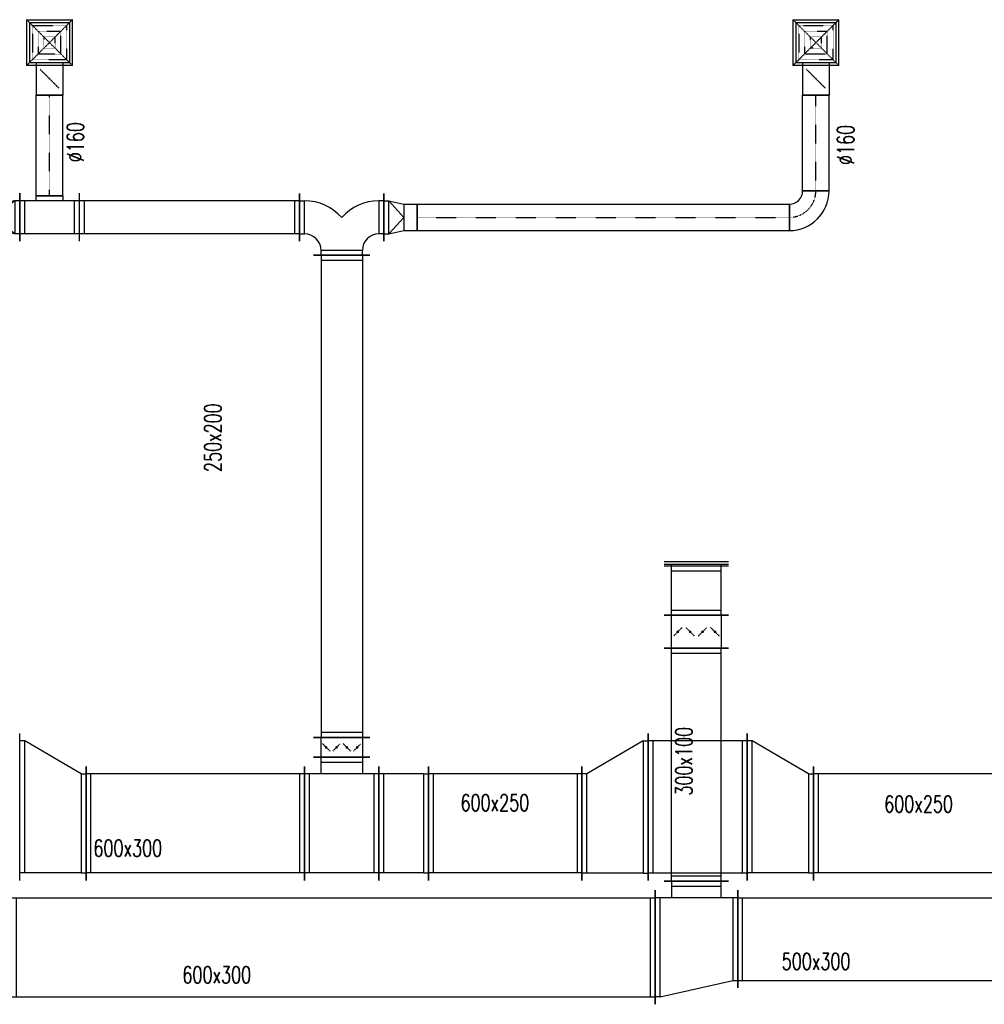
# Model space of a CAD drawing. Extents: x -7228 to 74941, y -112898 to 85621.
# Tile 169 of 256: x 26607 to 27191, y -6687 to -6091. Entities that reach past the tile are written whole.
import ezdxf

# ---------------------------------------------------------------- set-up
doc = ezdxf.new("R2010")
doc.units = 0
doc.linetypes.add('DASHDOT', pattern=[1, 0.5, -0.25, 0, -0.25])
doc.linetypes.add('DASHED', pattern=[0.75, 0.5, -0.25])
doc.layers.get('0').update_dxf_attribs({"color": 101, "linetype": 'CONTINUOUS'})
for name, color, linetype in [('E35', 6, 'CONTINUOUS'), ('FLUID-N12', 7, 'CONTINUOUS'), ('FLUID-N12-SYM', 7, 'CONTINUOUS'), ('FLUID-W12', 7, 'CONTINUOUS'), ('m-went-opis', 86, 'CONTINUOUS')]:
    doc.layers.add(name, color=color, linetype=linetype)
doc.styles.add('tab-bud$0$ROMANS', font='romans', dxfattribs={"width": 0.7})
doc.linetypes.add('ZIGZAG', pattern='A,0.00254,-5.08,[131,ltypeshp.shx,S=5.08,R=0,X=-5.08,Y=0],-10.16,[131,ltypeshp.shx,S=5.08,R=180,X=5.08,Y=0],-5.08', length=20.32254)

# ---------------------------------------------------------------- blocks, each defined once
blk = doc.blocks.new('*U5878')
at = {"color": 4, "linetype": 'Continuous'}
for p, q in [((-138.5, 138.5), (138.5, 138.5)), ((-138.5, 138.5), (-138.5, -138.5)), ((138.5, -138.5), (138.5, 138.5)), ((138.5, -138.5), (-138.5, -138.5))]:
    blk.add_line(p, q, dxfattribs=at)
at = {"color": 4, "linetype": 'DASHED'}
for p, q in [((-138.5, 138.5), (0, 0)), ((138.5, 138.5), (0, 0)), ((-103.9, 103.9), (103.9, 103.9)), ((-103.9, 103.9), (-103.9, -103.9)), ((-69.2, 69.2), (69.2, 69.2)), ((-69.2, 69.2), (-69.2, -69.2)), ((69.2, -69.2), (69.2, 69.2)), ((103.9, -103.9), (103.9, 103.9)), ((-138.5, -138.5), (0, 0)), ((-34.6, 34.6), (34.6, 34.6)), ((-34.6, 34.6), (-34.6, -34.6)), ((138.5, -138.5), (0, 0)), ((34.6, -34.6), (34.6, 34.6)), ((34.6, -34.6), (-34.6, -34.6)), ((103.9, -103.9), (-103.9, -103.9)), ((69.2, -69.2), (-69.2, -69.2)), ((0, -219), (-56.6, -162.4)), ((0, -219), (56.6, -275.6))]:
    blk.add_line(p, q, dxfattribs=at)
at = {"color": 0, "linetype": 'ByBlock', "lineweight": -2}
for p, q in [((-120, -120), (-120, 120)), ((120, 120), (-120, 120)), ((120, 120), (120, -120)), ((-120, -120), (120, -120)), ((-80, -120), (-80, -318)), ((80, -120), (80, -318))]:
    blk.add_line(p, q, dxfattribs=at)
at = {"color": 5, "linetype": 'Continuous', "lineweight": -2}
blk.add_line((80, -318), (-80, -318), dxfattribs=at)
at = {"color": 4, "linetype": 'Continuous'}
blk.add_lwpolyline([(-2.5, -219, 5, 5, 1), (2.5, -219, 5, 5, 1)], format="xyseb", close=True, dxfattribs=at)
blk = doc.blocks.new('*U5765')
at = {"color": 4, "linetype": 'Continuous'}
for p, q in [((-138.5, 138.5), (138.5, 138.5)), ((-138.5, 138.5), (-138.5, -138.5)), ((138.5, -138.5), (138.5, 138.5)), ((138.5, -138.5), (-138.5, -138.5))]:
    blk.add_line(p, q, dxfattribs=at)
at = {"color": 4, "linetype": 'DASHED'}
for p, q in [((-138.5, 138.5), (0, 0)), ((138.5, 138.5), (0, 0)), ((-103.9, 103.9), (103.9, 103.9)), ((-103.9, 103.9), (-103.9, -103.9)), ((-69.2, 69.2), (69.2, 69.2)), ((-69.2, 69.2), (-69.2, -69.2)), ((69.2, -69.2), (69.2, 69.2)), ((103.9, -103.9), (103.9, 103.9)), ((-138.5, -138.5), (0, 0)), ((-34.6, 34.6), (34.6, 34.6)), ((-34.6, 34.6), (-34.6, -34.6)), ((138.5, -138.5), (0, 0)), ((34.6, -34.6), (34.6, 34.6)), ((34.6, -34.6), (-34.6, -34.6)), ((103.9, -103.9), (-103.9, -103.9)), ((69.2, -69.2), (-69.2, -69.2)), ((0, -219), (-56.6, -162.4)), ((0, -219), (56.6, -275.6))]:
    blk.add_line(p, q, dxfattribs=at)
at = {"color": 0, "linetype": 'ByBlock', "lineweight": -2}
for p, q in [((-120, -120), (-120, 120)), ((120, 120), (-120, 120)), ((120, 120), (120, -120)), ((-120, -120), (120, -120)), ((-80, -120), (-80, -318)), ((80, -120), (80, -318))]:
    blk.add_line(p, q, dxfattribs=at)
at = {"color": 5, "linetype": 'Continuous', "lineweight": -2}
blk.add_line((80, -318), (-80, -318), dxfattribs=at)
at = {"color": 4, "linetype": 'Continuous'}
blk.add_lwpolyline([(-2.5, -219, 5, 5, 1), (2.5, -219, 5, 5, 1)], format="xyseb", close=True, dxfattribs=at)
blk = doc.blocks.new('*U5816')
at = {"color": 5, "linetype": 'Continuous', "lineweight": -2}
for p, q in [((-1459.5, -170), (-1459.5, 170)), ((1459.5, 170), (1459.5, -170))]:
    blk.add_line(p, q, dxfattribs=at)
at = {"color": 0, "linetype": 'ByBlock', "lineweight": -2}
for p, q in [((-1459.5, 125), (1459.5, 125)), ((-1459.5, -125), (1459.5, -125))]:
    blk.add_line(p, q, dxfattribs=at)
at = {"color": 4, "linetype": 'Continuous'}
for p, q in [((-1429.5, -125), (-1429.5, 125)), ((1429.5, 125), (1429.5, -125))]:
    blk.add_line(p, q, dxfattribs=at)
blk = doc.blocks.new('*U5817')
at = {"color": 5, "linetype": 'Continuous', "lineweight": -2}
for p, q in [((-255, -80), (-255, 210)), ((255, 210), (255, -80)), ((170, -165), (-170, -165))]:
    blk.add_line(p, q, dxfattribs=at)
at = {"color": 0, "linetype": 'ByBlock', "lineweight": -2}
for p, q in [((-255, 165), (-225, 165)), ((255, 165), (225, 165)), ((-255, -35), (-225, -35)), ((255, -35), (225, -35)), ((-125, -165), (-125, -135)), ((125, -165), (125, -135))]:
    blk.add_line(p, q, dxfattribs=at)
at = {"color": 4, "linetype": 'Continuous'}
for p, q in [((-225, -35), (-225, 165)), ((225, 165), (225, -35)), ((125, -135), (-125, -135))]:
    blk.add_line(p, q, dxfattribs=at)
at = {"color": 0, "linetype": 'ByBlock', "lineweight": -2}
for centre, radius, start, end in [((-225, -135), 300, 41.40962, 90), ((225, -135), 300, 90, 138.59038), ((-225, -135), 100, 0, 90), ((225, -135), 100, 90, 180)]:
    blk.add_arc(centre, radius, start, end, dxfattribs=at)
blk = doc.blocks.new('*U5818')
at = {"color": 5, "linetype": 'Continuous', "lineweight": -2}
for p, q in [((-666, -145), (-666, 145)), ((666, 145), (666, -145))]:
    blk.add_line(p, q, dxfattribs=at)
at = {"color": 0, "linetype": 'ByBlock', "lineweight": -2}
for p, q in [((-666, 100), (666, 100)), ((-666, -100), (666, -100))]:
    blk.add_line(p, q, dxfattribs=at)
at = {"color": 4, "linetype": 'Continuous'}
for p, q in [((-636, -100), (-636, 100)), ((636, 100), (636, -100))]:
    blk.add_line(p, q, dxfattribs=at)
blk = doc.blocks.new('*U5819')
at = {"color": 5, "linetype": 'Continuous', "lineweight": -2}
for p, q in [((-180, -145), (-180, 145)), ((180, 145), (180, -145)), ((80, -130), (-80, -130))]:
    blk.add_line(p, q, dxfattribs=at)
at = {"color": 0, "linetype": 'ByBlock', "lineweight": -2}
for p, q in [((-180, 100), (180, 100)), ((-180, -100), (180, -100)), ((-80, -130), (-80, -100)), ((80, -100), (80, -130))]:
    blk.add_line(p, q, dxfattribs=at)
at = {"color": 4, "linetype": 'Continuous'}
for p, q in [((-150, -100), (-150, 100)), ((150, 100), (150, -100))]:
    blk.add_line(p, q, dxfattribs=at)
blk = doc.blocks.new('*U5820')
at = {"color": 5, "linetype": 'Continuous', "lineweight": -2}
for p, q in [((-80, 0), (80, 0)), ((80, -609.5), (-80, -609.5))]:
    blk.add_line(p, q, dxfattribs=at)
at = {"color": 5, "linetype": 'ZIGZAG', "lineweight": -2, "ltscale": 0.4}
for points in [[(80, -609.5), (80, 0)], [(-80, -609.5), (-80, 0)]]:
    blk.add_spline(points, degree=3, dxfattribs=at)
at = {"layer": 'FLUID-N12-SYM', "color": 2, "linetype": 'DASHDOT', "start_tangent": (0, 1), "end_tangent": (0, 1)}
blk.add_spline([(0, -609.5), (0, 0)], degree=3, dxfattribs=at)
blk = doc.blocks.new('*U5821')
at = {"color": 5, "linetype": 'Continuous', "lineweight": -2}
for p, q in [((-100, -145), (-100, 145)), ((100, 80), (100, -80))]:
    blk.add_line(p, q, dxfattribs=at)
at = {"color": 0, "linetype": 'ByBlock', "lineweight": -2}
for p, q in [((-100, 100), (-70, 100)), ((-70, 100), (60, 80)), ((60, 80), (100, 80)), ((-100, -100), (-70, -100)), ((-70, -100), (60, -80)), ((60, -80), (100, -80))]:
    blk.add_line(p, q, dxfattribs=at)
at = {"color": 4, "linetype": 'Continuous'}
for p, q in [((-70, -100), (-70, 100)), ((-70, 100), (60, 0)), ((60, 80), (60, -80)), ((-70, -100), (60, 0))]:
    blk.add_line(p, q, dxfattribs=at)
blk = doc.blocks.new('*U5825')
at = {"color": 5, "linetype": 'Continuous', "lineweight": -2}
for p, q in [((-1126, -80), (-1126, 80)), ((1126, 80), (1126, -80))]:
    blk.add_line(p, q, dxfattribs=at)
at = {"color": 0, "linetype": 'ByBlock', "lineweight": -2}
for p, q in [((-1126, 80), (1126, 80)), ((-1126, -80), (1126, -80))]:
    blk.add_line(p, q, dxfattribs=at)
at = {"layer": 'FLUID-N12-SYM', "color": 2, "linetype": 'DASHDOT'}
blk.add_line((-1126, 0), (1126, 0), dxfattribs=at)
blk = doc.blocks.new('*U5826')
at = {"color": 5, "linetype": 'Continuous', "lineweight": -2}
for p, q in [((-120, -40), (-120, 120)), ((120, -120), (-40, -120))]:
    blk.add_line(p, q, dxfattribs=at)
at = {"color": 0, "linetype": 'ByBlock', "lineweight": -2}
for radius in [240, 80]:
    blk.add_arc((-120, -120), radius, 0, 90, dxfattribs=at)
at = {"layer": 'FLUID-N12-SYM', "color": 2, "linetype": 'DASHDOT'}
blk.add_arc((-120, -120), 160, 0, 90, dxfattribs=at)
blk = doc.blocks.new('*U5827')
at = {"color": 5, "linetype": 'Continuous', "lineweight": -2}
for p, q in [((-80, 0), (80, 0)), ((79.7, -580), (-80.3, -580))]:
    blk.add_line(p, q, dxfattribs=at)
at = {"color": 5, "linetype": 'ZIGZAG', "lineweight": -2, "ltscale": 0.4}
for points in [[(79.7, -580), (80, 0)], [(-80.3, -580), (-80, 0)]]:
    blk.add_spline(points, degree=3, dxfattribs=at)
at = {"layer": 'FLUID-N12-SYM', "color": 2, "linetype": 'DASHDOT', "start_tangent": (0, 1), "end_tangent": (0, 1)}
blk.add_spline([(-0.3, -580), (0, 0)], degree=3, dxfattribs=at)
blk = doc.blocks.new('*U5842')
at = {"color": 5, "linetype": 'Continuous', "lineweight": -2}
for p, q in [((-464.5, -345), (-464.5, 345)), ((464.5, 345), (464.5, -345))]:
    blk.add_line(p, q, dxfattribs=at)
at = {"color": 0, "linetype": 'ByBlock', "lineweight": -2}
for p, q in [((-464.5, 300), (464.5, 300)), ((-464.5, -300), (464.5, -300))]:
    blk.add_line(p, q, dxfattribs=at)
at = {"color": 4, "linetype": 'Continuous'}
for p, q in [((-434.5, -300), (-434.5, 300)), ((434.5, 300), (434.5, -300))]:
    blk.add_line(p, q, dxfattribs=at)
blk = doc.blocks.new('*U5843')
at = {"color": 5, "linetype": 'Continuous', "lineweight": -2}
for p, q in [((-150, -345), (-150, 345)), ((150, 345), (150, -345))]:
    blk.add_line(p, q, dxfattribs=at)
at = {"color": 0, "linetype": 'ByBlock', "lineweight": -2}
for p, q in [((-120, 300), (-150, 300)), ((-120, 300), (120, 300)), ((120, 300), (150, 300)), ((-120, -300), (-150, -300)), ((-120, -300), (120, -300)), ((120, -300), (150, -300))]:
    blk.add_line(p, q, dxfattribs=at)
at = {"color": 4, "linetype": 'Continuous'}
for p, q in [((-120, -300), (-120, 300)), ((120, 300), (120, -300))]:
    blk.add_line(p, q, dxfattribs=at)
blk = doc.blocks.new('*U5844')
at = {"color": 5, "linetype": 'Continuous', "lineweight": -2}
for p, q in [((-225, -345), (-225, 345)), ((225, 345), (225, -345)), ((170, -400), (-170, -400))]:
    blk.add_line(p, q, dxfattribs=at)
at = {"color": 0, "linetype": 'ByBlock', "lineweight": -2}
for p, q in [((-225, 300), (225, 300)), ((-225, -300), (225, -300)), ((-125, -400), (-125, -300)), ((125, -300), (125, -400))]:
    blk.add_line(p, q, dxfattribs=at)
at = {"color": 4, "linetype": 'Continuous'}
for p, q in [((-195, -300), (-195, 300)), ((195, 300), (195, -300)), ((125, -370), (-125, -370))]:
    blk.add_line(p, q, dxfattribs=at)
blk = doc.blocks.new('*U6335')
at = {"color": 1, "linetype": 'Continuous', "lineweight": -2}
for p, q in [((-1947, -345), (-1947, 345)), ((1947, 345), (1947, -345))]:
    blk.add_line(p, q, dxfattribs=at)
at = {"color": 0, "linetype": 'ByBlock', "lineweight": -2}
for p, q in [((-1947, 300), (1947, 300)), ((-1947, -300), (1947, -300))]:
    blk.add_line(p, q, dxfattribs=at)
at = {"color": 4, "linetype": 'Continuous'}
for p, q in [((-1917, -300), (-1917, 300)), ((1917, 300), (1917, -300))]:
    blk.add_line(p, q, dxfattribs=at)
blk = doc.blocks.new('*U6336')
at = {"color": 0, "linetype": 'ByBlock', "lineweight": -2}
for p, q in [((220, 300), (-220, 200)), ((220, 300), (250, 300)), ((-220, 200), (-250, 200)), ((-250, -300), (250, -300)), ((-150, -300), (-150, -400)), ((150, -400), (150, -300))]:
    blk.add_line(p, q, dxfattribs=at)
at = {"color": 4, "linetype": 'Continuous'}
for p, q in [((220, 300), (220, -300)), ((-220, -300), (-220, 200)), ((150, -370), (-150, -370))]:
    blk.add_line(p, q, dxfattribs=at)
at = {"color": 1, "linetype": 'Continuous', "lineweight": -2}
for p, q in [((250, 345), (250, -345)), ((-250, -345), (-250, 245)), ((195, -400), (-195, -400))]:
    blk.add_line(p, q, dxfattribs=at)
blk = doc.blocks.new('*U6337')
at = {"color": 1, "linetype": 'Continuous', "lineweight": -2}
for p, q in [((-872, -295), (-872, 295)), ((872, 295), (872, -295))]:
    blk.add_line(p, q, dxfattribs=at)
at = {"color": 0, "linetype": 'ByBlock', "lineweight": -2}
for p, q in [((-872, 250), (872, 250)), ((-872, -250), (872, -250))]:
    blk.add_line(p, q, dxfattribs=at)
at = {"color": 4, "linetype": 'Continuous'}
for p, q in [((-842, -250), (-842, 250)), ((842, 250), (842, -250))]:
    blk.add_line(p, q, dxfattribs=at)
blk = doc.blocks.new('*U5753')
at = {"color": 5, "linetype": 'Continuous', "lineweight": -2}
for p, q in [((-661, -345), (-661, 345)), ((661, 345), (661, -345))]:
    blk.add_line(p, q, dxfattribs=at)
at = {"color": 0, "linetype": 'ByBlock', "lineweight": -2}
for p, q in [((-661, 300), (661, 300)), ((-661, -300), (661, -300))]:
    blk.add_line(p, q, dxfattribs=at)
at = {"color": 4, "linetype": 'Continuous'}
for p, q in [((-631, -300), (-631, 300)), ((631, 300), (631, -300))]:
    blk.add_line(p, q, dxfattribs=at)
blk = doc.blocks.new('*U5857')
at = {"color": 5, "linetype": 'Continuous', "lineweight": -2}
for p, q in [((-200.5, -345), (-200.5, 345)), ((200.5, 345), (200.5, -545))]:
    blk.add_line(p, q, dxfattribs=at)
at = {"color": 0, "linetype": 'ByBlock', "lineweight": -2}
for p, q in [((-170.5, 300), (-200.5, 300)), ((-170.5, 300), (170.5, 300)), ((170.5, 300), (200.5, 300)), ((-170.5, -300), (-200.5, -300)), ((-170.5, -300), (170.5, -500)), ((170.5, -500), (200.5, -500))]:
    blk.add_line(p, q, dxfattribs=at)
at = {"color": 4, "linetype": 'Continuous'}
for p, q in [((-170.5, -300), (-170.5, 300)), ((170.5, 300), (170.5, -500))]:
    blk.add_line(p, q, dxfattribs=at)
blk = doc.blocks.new('*U5859')
at = {"color": 5, "linetype": 'Continuous', "lineweight": -2}
for p, q in [((-300, -445), (-300, 445)), ((300, 445), (300, -445))]:
    blk.add_line(p, q, dxfattribs=at)
at = {"color": 0, "linetype": 'ByBlock', "lineweight": -2}
for p, q in [((-300, 400), (300, 400)), ((-300, -400), (300, -400))]:
    blk.add_line(p, q, dxfattribs=at)
at = {"color": 4, "linetype": 'Continuous'}
for p, q in [((-270, -400), (-270, 400)), ((270, 400), (270, -400))]:
    blk.add_line(p, q, dxfattribs=at)
blk = doc.blocks.new('*U5862')
at = {"color": 5, "linetype": 'Continuous', "lineweight": -2}
for p, q in [((-642.5, -345), (-642.5, 345)), ((642.5, 345), (642.5, -345))]:
    blk.add_line(p, q, dxfattribs=at)
at = {"color": 0, "linetype": 'ByBlock', "lineweight": -2}
for p, q in [((-642.5, 300), (642.5, 300)), ((-642.5, -300), (642.5, -300))]:
    blk.add_line(p, q, dxfattribs=at)
at = {"color": 4, "linetype": 'Continuous'}
for p, q in [((-612.5, -300), (-612.5, 300)), ((612.5, 300), (612.5, -300))]:
    blk.add_line(p, q, dxfattribs=at)
blk = doc.blocks.new('*U6360')
at = {"color": 1, "linetype": 'Continuous', "lineweight": -2}
for p, q in [((-705, -195), (-705, 195)), ((705, 195), (705, -195))]:
    blk.add_line(p, q, dxfattribs=at)
at = {"color": 0, "linetype": 'ByBlock', "lineweight": -2}
for p, q in [((-705, 150), (705, 150)), ((-705, -150), (705, -150))]:
    blk.add_line(p, q, dxfattribs=at)
at = {"color": 4, "linetype": 'Continuous'}
for p, q in [((-675, -150), (-675, 150)), ((675, 150), (675, -150))]:
    blk.add_line(p, q, dxfattribs=at)
blk = doc.blocks.new('*U5863')
at = {"color": 5, "linetype": 'Continuous', "lineweight": -2}
for p, q in [((200, 445), (200, -445)), ((-200, -445), (-200, 245))]:
    blk.add_line(p, q, dxfattribs=at)
at = {"color": 0, "linetype": 'ByBlock', "lineweight": -2}
for p, q in [((170, 400), (-170, 200)), ((170, 400), (200, 400)), ((-170, 200), (-200, 200)), ((-170, -400), (-200, -400)), ((170, -400), (-170, -400)), ((170, -400), (200, -400))]:
    blk.add_line(p, q, dxfattribs=at)
at = {"color": 4, "linetype": 'Continuous'}
for p, q in [((170, 400), (170, -400)), ((-170, -400), (-170, 200))]:
    blk.add_line(p, q, dxfattribs=at)
blk = doc.blocks.new('*U5864')
at = {"color": 5, "linetype": 'Continuous', "lineweight": -2}
for p, q in [((-200.5, -345), (-200.5, 545)), ((200.5, 345), (200.5, -345))]:
    blk.add_line(p, q, dxfattribs=at)
at = {"color": 0, "linetype": 'ByBlock', "lineweight": -2}
for p, q in [((-170.5, 500), (-200.5, 500)), ((170.5, 300), (-170.5, 500)), ((170.5, 300), (200.5, 300)), ((-170.5, -300), (-200.5, -300)), ((170.5, -300), (-170.5, -300)), ((170.5, -300), (200.5, -300))]:
    blk.add_line(p, q, dxfattribs=at)
at = {"color": 4, "linetype": 'Continuous'}
for p, q in [((-170.5, -300), (-170.5, 500)), ((170.5, 300), (170.5, -300))]:
    blk.add_line(p, q, dxfattribs=at)
blk = doc.blocks.new('*U6397')
at = {"color": 1, "linetype": 'Continuous', "lineweight": -2}
for p, q in [((-100, -195), (-100, 195)), ((100, 195), (100, -195))]:
    blk.add_line(p, q, dxfattribs=at)
at = {"color": 0, "linetype": 'ByBlock', "lineweight": -2}
for p, q in [((-100, 150), (100, 150)), ((100, -150), (-100, -150))]:
    blk.add_line(p, q, dxfattribs=at)
at = {"color": 4, "linetype": 'DASHED'}
for p, q in [((0, 112.5), (-26.5, 139)), ((0, 112.5), (26.5, 86)), ((0, 37.5), (26.5, 64)), ((0, 37.5), (-26.5, 11)), ((0, -37.5), (-26.5, -11)), ((0, -37.5), (26.5, -64)), ((0, -112.5), (-26.5, -139)), ((0, -112.5), (26.5, -86))]:
    blk.add_line(p, q, dxfattribs=at)
at = {"color": 4, "linetype": 'Continuous'}
for points in [[(-4, 112.5, 8, 8, 1), (4, 112.5, 8, 8, 1)], [(-4, 37.5, 8, 8, 1), (4, 37.5, 8, 8, 1)], [(-4, -37.5, 8, 8, 1), (4, -37.5, 8, 8, 1)], [(-4, -112.5, 8, 8, 1), (4, -112.5, 8, 8, 1)]]:
    blk.add_lwpolyline(points, format="xyseb", close=True, dxfattribs=at)
blk = doc.blocks.new('*U6398')
at = {"color": 1, "linetype": 'Continuous', "lineweight": -2}
for p, q in [((-150, -195), (-150, 195)), ((150, 195), (150, -195))]:
    blk.add_line(p, q, dxfattribs=at)
at = {"color": 0, "linetype": 'ByBlock', "lineweight": -2}
for p, q in [((-150, 150), (150, 150)), ((-150, -150), (150, -150))]:
    blk.add_line(p, q, dxfattribs=at)
at = {"color": 4, "linetype": 'Continuous'}
for p, q in [((-120, -150), (-120, 150)), ((120, 150), (120, -150))]:
    blk.add_line(p, q, dxfattribs=at)
blk = doc.blocks.new('*U6399')
at = {"color": 4, "linetype": 'Continuous'}
blk.add_line((-195, 25), (195, 25), dxfattribs=at)
at = {"color": 0, "linetype": 'ByBlock', "lineweight": -2}
for p, q in [((-195, 10), (195, 10)), ((-150, 0), (-150, 10)), ((150, 0), (150, 10))]:
    blk.add_line(p, q, dxfattribs=at)
blk = doc.blocks.new('*U5875')
at = {"color": 5, "linetype": 'Continuous', "lineweight": -2}
for p, q in [((-60, -170), (-60, 170)), ((60, 170), (60, -170))]:
    blk.add_line(p, q, dxfattribs=at)
at = {"color": 0, "linetype": 'ByBlock', "lineweight": -2}
for p, q in [((-60, 125), (60, 125)), ((60, -125), (-60, -125))]:
    blk.add_line(p, q, dxfattribs=at)
at = {"color": 4, "linetype": 'DASHED'}
for p, q in [((0, 93.8), (-22.1, 115.8)), ((0, 93.8), (22.1, 71.7)), ((0, 31.2), (-22.1, 9.2)), ((0, 31.2), (22.1, 53.3)), ((0, -31.2), (-22.1, -9.2)), ((0, -31.2), (22.1, -53.3)), ((0, -93.8), (-22.1, -115.8)), ((0, -93.8), (22.1, -71.7))]:
    blk.add_line(p, q, dxfattribs=at)
at = {"color": 4, "linetype": 'Continuous'}
for points in [[(-4, 93.8, 8, 8, 1), (4, 93.8, 8, 8, 1)], [(-4, 31.2, 8, 8, 1), (4, 31.2, 8, 8, 1)], [(-4, -31.2, 8, 8, 1), (4, -31.2, 8, 8, 1)], [(-4, -93.8, 8, 8, 1), (4, -93.8, 8, 8, 1)]]:
    blk.add_lwpolyline(points, format="xyseb", close=True, dxfattribs=at)
blk = doc.blocks.new('*U5876')
at = {"color": 5, "linetype": 'Continuous', "lineweight": -2}
for p, q in [((-100.5, -145), (-100.5, 145)), ((100.5, 80), (100.5, -80))]:
    blk.add_line(p, q, dxfattribs=at)
at = {"color": 0, "linetype": 'ByBlock', "lineweight": -2}
for p, q in [((-100.5, 100), (-70.5, 100)), ((-70.5, 100), (20.5, 80)), ((20.5, 80), (100.5, 80)), ((-100.5, -100), (-70.5, -100)), ((-70.5, -100), (20.5, -80)), ((20.5, -80), (100.5, -80))]:
    blk.add_line(p, q, dxfattribs=at)
at = {"color": 4, "linetype": 'Continuous'}
for p, q in [((-70.5, -100), (-70.5, 100)), ((-70.5, 100), (20.5, 0)), ((20.5, 80), (20.5, -80)), ((-70.5, -100), (20.5, 0))]:
    blk.add_line(p, q, dxfattribs=at)
blk = doc.blocks.new('A$C5CDC0A6C')
at = {"layer": 'FLUID-N12', "color": 5, "linetype": 'Continuous', "xscale": 0.1000000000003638, "yscale": 0.1000000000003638, "zscale": 0.1}
for name, p in [('*U5765', (7924.76, -278.27)), ('*U5878', (8388.42, -278.27))]:
    blk.add_blockref(name, p, dxfattribs=at)
at = {"layer": 'FLUID-N12', "color": 5, "linetype": 'Continuous'}
for name, p, xscale, yscale, zscale, rotation in [('*U5820', (7924.76, -310.07), 0.1, 0.1, 0.1, 359.9999999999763), ('*U5827', (8388.42, -310.07), 0.1, 0.1, 0.1, 359.9999999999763), ('*U5821', (7896.76, -384.02), 0.1, 0.1, 0.1, 179.9999999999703), ('*U5819', (7924.76, -384.02), 0.1000000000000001, 0.1, 0.1, 179.9999999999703), ('*U5826', (8384.39, -380.07), 0.1, 0.1, 0.1, 269.9999999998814), ('*U5818', (8009.44, -384.07), 0.1, 0.1, 0.1, 179.9999999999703), ('*U5817', (8101.54, -390.57), 0.09999999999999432, 0.1000000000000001, 0.09999999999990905, 359.9999999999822), ('*U5876', (8137.14, -384.07), 0.1, 0.1, 0.1, 359.999999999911), ('*U5825', (8259.79, -384.07), 0.1, 0.1, 0.1, 359.999999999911), ('*U5816', (8101.54, -553.02), 0.1000000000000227, 0.1000000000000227, 0.1, 269.9999999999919), ('*U5857', (7926.79, -750.97), 0.1, 0.1, 0.1, 179.9999999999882), ('*U5863', (8266.9, -741.01), 0.1, 0.1, 0.1, 359.9999999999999), ('*U5859', (8316.9, -741.01), 0.1000000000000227, 0.09999999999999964, 0.1, 180.0000000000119), ('*U5864', (8366.95, -750.97), 0.1, 0.1, 0.1, 359.9999999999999), ('*U5875', (8101.54, -704.97), 0.1, 0.1, 0.1, 270.0000000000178), ('*U5844', (8101.54, -750.97), 0.09999999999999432, 0.1, 0.09999999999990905, 180.0000000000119), ('*U5753', (8012.94, -750.97), 0.09999999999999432, 0.1, 0.1, 180.0000000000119), ('*U5843', (8139, -750.97), 0.09999999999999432, 0.1, 0.1000000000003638, 180.0000000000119), ('*U5842', (8200.45, -750.97), 0.1, 0.1, 0.1, 180.0000000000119), ('*U5862', (8451.25, -750.97), 0.1, 0.1, 0.1, 180.0000000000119)]:
    blk.add_blockref(name, p, dxfattribs=dict(at, xscale=xscale, yscale=yscale, zscale=zscale, rotation=rotation))
at = {"layer": 'FLUID-W12', "color": 1, "linetype": 'Continuous', "xscale": 0.1, "zscale": 0.1}
for name, p, yscale in [('*U6399', (8316.12, -594.99), 0.1), ('*U6335', (8096.42, -825.99), 0.09999999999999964), ('*U6337', (8428.32, -820.99), 0.09999999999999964)]:
    blk.add_blockref(name, p, dxfattribs=dict(at, yscale=yscale))
for name, p, yscale, rotation in [('*U6398', (8316.12, -609.99), 0.1, 90.00000000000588), ('*U6397', (8316.12, -634.99), 0.1, 90.00000000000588), ('*U6360', (8316.12, -715.49), 0.1, 90.00000000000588), ('*U6336', (8316.12, -825.99), 0.09999999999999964, 180.0000000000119)]:
    blk.add_blockref(name, p, dxfattribs=dict(at, yscale=yscale, rotation=rotation))
at = {"layer": 'm-went-opis', "style": 'tab-bud$0$ROMANS', "width": 0.7}
for s, p in [('%%c160', (7945.49, -350.7, 0)), ('%%c160', (8411.5, -352.37, 0)), ('250x200', (8028.64, -538.25)), ('300x100', (8313.65, -734.12))]:
    blk.add_text(s, height=10.109, rotation=90, dxfattribs=at).set_placement(p)
for s, p in [('600x250', (8173.45, -743.52)), ('600x250', (8429.78, -744.3)), ('600x300', (7951.34, -770.99)), ('500x300', (8367.78, -839.55)), ('600x300', (8005.19, -847.69))]:
    blk.add_text(s, height=10.109, dxfattribs=at).set_placement(p)

msp = doc.modelspace()

# ---------------------------------------------------------------- block references
at = {"layer": 'E35'}
msp.add_blockref('A$C5CDC0A6C', (18700.703, -5826.119), dxfattribs=at)

doc.saveas('drawing.dxf')
